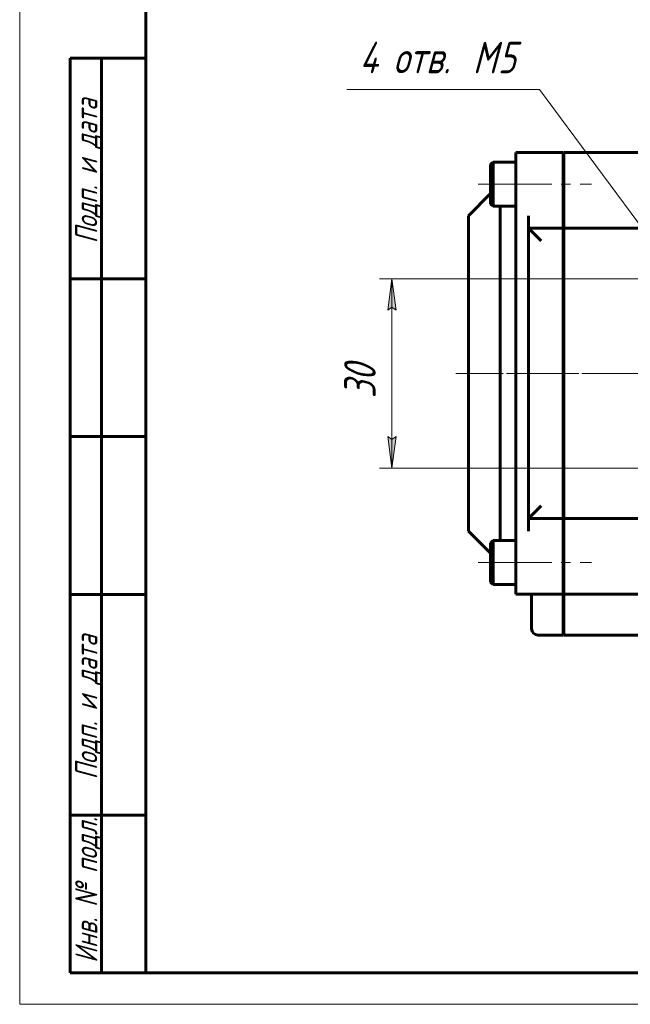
# Model space of a CAD drawing. Header units: millimetres. Extents: x 0 to 594, y 0 to 420.
# Tile 1 of 24: x 0 to 97, y 0 to 156. Entities that reach past the tile are written whole.
import ezdxf

# ---------------------------------------------------------------- set-up
doc = ezdxf.new("R2010")
doc.units = ezdxf.units.MM
for name, pattern in [('K5LT_AXLED', [12, 7.5, -1.5, 1.5, -1.5]), ('K5LT_BASIC', [0]), ('K5LT_THIN', [0])]:
    doc.linetypes.add(name, pattern=pattern)
doc.layers.add('Системный слой', color=7, linetype='Continuous')
doc.layers.add('Системный слой (1)', color=251, linetype='Continuous', true_color=0x6c6c6c)
doc.styles.add('KDIMTEXTSTYLE', font='txt', dxfattribs={"width": 0.96, "oblique": 15, "height": 5})
doc.styles.add('KTEXTSTYLE', font='txt', dxfattribs={"width": 0.96, "height": 5})
doc.dimstyles.new('KDIMSTYLE (1.00)', dxfattribs={"dimtxt": 5, "dimasz": 1, "dimexe": 2, "dimexo": 0, "dimgap": 1, "dimtad": 1, "dimtxsty": 'KDIMTEXTSTYLE', "dimsah": 1, "dimcen": 0, "dimdle": 1, "dimadec": 0, "dimazin": 0, "dimtfac": 0.667, "dimtmove": 0, "dimatfit": 3, "dimfxl": 1, "dimtvp": 1, "dimtolj": 1, "dimtzin": 0, "dimarcsym": 0})

# ---------------------------------------------------------------- blocks, each defined once
blk = doc.blocks.new('U38')
at = {"layer": 'Системный слой (1)', "color": 150, "linetype": 'K5LT_BASIC', "lineweight": 60, "true_color": 0x0080ff}
for p, q in [((75.15, 73.53), (75.15, 70.03)), ((75.15, 70.03), (75.15, 66.53))]:
    blk.add_line(p, q, dxfattribs=at)
blk = doc.blocks.new('U39')
at = {"layer": 'Системный слой (1)', "color": 150, "linetype": 'K5LT_BASIC', "lineweight": 60, "true_color": 0x0080ff}
for p, q in [((74.75, 73.13), (74.75, 70.03)), ((74.75, 70.03), (74.75, 66.93))]:
    blk.add_line(p, q, dxfattribs=at)
blk = doc.blocks.new('U40')
at = {"layer": 'Системный слой (1)', "color": 150, "linetype": 'K5LT_BASIC', "lineweight": 60, "true_color": 0x0080ff}
for p, q in [((75.15, 133.53), (75.15, 130.03)), ((75.15, 130.03), (75.15, 126.53))]:
    blk.add_line(p, q, dxfattribs=at)
blk = doc.blocks.new('U41')
at = {"layer": 'Системный слой (1)', "color": 150, "linetype": 'K5LT_BASIC', "lineweight": 60, "true_color": 0x0080ff}
for p, q in [((74.75, 133.13), (74.75, 130.03)), ((74.75, 130.03), (74.75, 126.93))]:
    blk.add_line(p, q, dxfattribs=at)
blk = doc.blocks.new('U49')
at = {"layer": 'Системный слой (1)', "color": 150, "linetype": 'K5LT_BASIC', "lineweight": 60, "true_color": 0x0080ff}
for p, q in [((130.75, 58.53), (86.35, 58.53)), ((150.75, 58.53), (138.75, 58.53)), ((203.15, 58.53), (158.75, 58.53))]:
    blk.add_line(p, q, dxfattribs=at)
blk = doc.blocks.new('U52')
at = {"layer": 'Системный слой (1)', "color": 30, "linetype": 'K5LT_AXLED', "lineweight": 18, "true_color": 0xff8000}
for q in [(144.75, 137.03), (69.25, 100.03), (220.25, 100.03), (144.75, 56.53)]:
    blk.add_line((144.75, 100.03), q, dxfattribs=at)
blk = doc.blocks.new('D9')
at = {"layer": 'Системный слой (1)'}
for points in [[(103.26, 117.04), (100.81, 121.45), (100.58, 120.66), (99.75, 120.67)], [(109.75, 109.4), (106.24, 113.03), (108.69, 108.62), (108.92, 109.41)]]:
    blk.add_hatch(color=7, dxfattribs=at).paths.add_polyline_path(points)
at = {"layer": 'Системный слой (1)', "color": 7, "linetype": 'K5LT_THIN', "lineweight": 18}
for p, q in [((82.5, 145.03), (51.94, 145.03)), ((103.26, 117.04), (82.5, 145.03)), ((103.26, 117.04), (99.09, 122.66)), ((100.58, 120.66), (99.75, 120.67)), ((99.75, 120.67), (103.26, 117.04)), ((100.81, 121.45), (100.58, 120.66)), ((103.26, 117.04), (100.81, 121.45)), ((106.24, 113.03), (103.26, 117.04)), ((106.24, 113.03), (108.69, 108.62)), ((109.75, 109.4), (106.24, 113.03)), ((106.24, 113.03), (110.41, 107.4)), ((108.69, 108.62), (108.92, 109.41)), ((108.92, 109.41), (109.75, 109.4))]:
    blk.add_line(p, q, dxfattribs=at)
blk.add_wipeout([(53.94, 146.03), (53.94, 153.41), (79.44, 153.41), (79.44, 146.03)]).dxf.layer = 'Системный слой (1)'
at = {"layer": 'Системный слой (1)', "color": 7, "char_height": 5, "attachment_point": 1, "style": 'KTEXTSTYLE'}
for s, insert in [('\\fArial|b0|c204|p34;\\H5.0;\\W1.000;\\Q15;\\fGOST Type AU|b0|i0|c204|p34;\\Q15;\\W0.960;4 отв. ', (53.94, 152.61)), ('\\fArial|b0|c204|p34;\\H5.0;\\W1.000;\\Q15;\\fGOST Type AU|b0|i0|c204|p34;\\Q15;\\W0.960;M', (71.93, 152.61)), ('\\fArial|b0|c204|p34;\\H5.0;\\W1.000;\\Q15;\\fGOST Type AU|b0|i0|c204|p34;\\Q15;\\W0.960;5', (75.9, 152.61))]:
    blk.add_mtext(s, dxfattribs=dict(at, insert=insert))
blk = doc.blocks.new('KDIMARROW_01')
at = {"layer": 'Системный слой'}
blk.add_hatch(color=0, dxfattribs=at).paths.add_polyline_path([(-5, -0.66), (0, 0), (-5, 0.66), (-4.5, 0)])
at = {"layer": 'Системный слой', "color": 0, "linetype": 'K5LT_THIN', "lineweight": 18}
for p, q in [((-4.5, 0), (-5, 0.66)), ((-5, 0.66), (0, 0)), ((0, 0), (-5, -0.66)), ((-5, -0.66), (-4.5, 0))]:
    blk.add_line(p, q, dxfattribs=at)
at = {"layer": 'Системный слой (1)', "color": 0, "linetype": 'K5LT_THIN', "lineweight": 18}
blk.add_line((305.92, 124.03), (303.92, 124.03), dxfattribs=at)
blk = doc.blocks.new('D10')
at = {"layer": 'Системный слой (1)'}
for points in [[(59.75, 110.03), (59.09, 115.03), (58.43, 110.03), (59.09, 110.53)], [(59.09, 85.03), (59.75, 90.03), (59.09, 89.53), (58.43, 90.03)]]:
    blk.add_hatch(color=7, dxfattribs=at).paths.add_polyline_path(points)
at = {"layer": 'Системный слой (1)', "color": 7, "linetype": 'K5LT_THIN', "lineweight": 18}
for p, q in [((104.75, 115.03), (57.09, 115.03)), ((58.43, 110.03), (59.09, 115.03)), ((59.09, 115.03), (59.75, 110.03)), ((59.09, 115.03), (59.09, 85.03)), ((59.09, 110.53), (58.43, 110.03)), ((59.75, 110.03), (59.09, 110.53)), ((59.09, 85.03), (58.43, 90.03)), ((58.43, 90.03), (59.09, 89.53)), ((59.09, 89.53), (59.75, 90.03)), ((59.75, 90.03), (59.09, 85.03)), ((104.75, 85.03), (57.09, 85.03))]:
    blk.add_line(p, q, dxfattribs=at)
blk.add_wipeout([(58.09, 96.08), (50.71, 96.08), (50.71, 103.67), (58.09, 103.67)]).dxf.layer = 'Системный слой (1)'
at = {"layer": 'Системный слой (1)', "color": 7, "insert": (51.5, 96.08), "char_height": 5, "attachment_point": 1, "rotation": 90, "style": 'KTEXTSTYLE'}
blk.add_mtext('\\fArial|b0|c204|p34;\\H5.0;\\W1.000;\\Q15;\\fGOST Type AU|b0|i0|c204|p34;\\Q15;\\W0.960;30', dxfattribs=at)
blk = doc.blocks.new('U99')
at = {"color": 7, "linetype": 'K5LT_THIN', "lineweight": 18}
for p, q in [((0, 0), (0, 420)), ((594, 0), (0, 0))]:
    blk.add_line(p, q, dxfattribs=at)
at = {"color": 150, "linetype": 'K5LT_BASIC', "lineweight": 60, "true_color": 0x0080ff}
for p, q in [((20, 5), (20, 415)), ((8, 5), (8, 150)), ((20, 150), (8, 150)), ((13, 5), (13, 150)), ((20, 115), (8, 115)), ((20, 90), (8, 90)), ((20, 65), (8, 65)), ((20, 30), (8, 30)), ((20, 5), (8, 5)), ((589, 5), (20, 5))]:
    blk.add_line(p, q, dxfattribs=at)
at = {"color": 7, "char_height": 3.5, "attachment_point": 1, "rotation": 90, "style": 'KTEXTSTYLE'}
for s, insert in [('\\fArial|b0|c204|p34;\\H5.0;\\W1.000;\\Q15;\\fGOST Type AU|b0|i0|c204|p34;\\Q15;\\W0.960;\\H3.50;Подп. и дата', (8.82, 120.66)), ('\\fArial|b0|c204|p34;\\H5.0;\\W1.000;\\Q15;\\fGOST Type AU|b0|i0|c204|p34;\\Q15;\\W0.960;\\H3.50;Подп. и дата', (8.82, 35.66)), ('\\fArial|b0|c204|p34;\\H5.0;\\W1.000;\\Q15;\\fGOST Type AU|b0|i0|c204|p34;\\Q15;\\W0.960;\\H3.50;Инв. № подл.', (8.82, 6.57))]:
    blk.add_mtext(s, dxfattribs=dict(at, insert=insert))

msp = doc.modelspace()

# ---------------------------------------------------------------- linework, layer by layer
at = {"layer": 'Системный слой (1)', "color": 150, "linetype": 'K5LT_BASIC', "lineweight": 60, "true_color": 0x0080ff}
for p, q in [((86.251, 135.034), (78.751, 135.034)), ((78.751, 133.034), (78.751, 135.034)), ((86.251, 135.034), (86.251, 133.034)), ((203.151, 135.034), (86.351, 135.034)), ((86.351, 135.034), (86.351, 133.034)), ((75.151, 133.534), (74.751, 133.134)), ((75.151, 133.534), (78.751, 133.534)), ((78.751, 100.034), (78.751, 133.034)), ((86.251, 133.034), (86.251, 125.034)), ((86.351, 133.034), (86.351, 125.034)), ((86.351, 132.034), (86.251, 132.034)), ((74.751, 128.534), (71.251, 125.034)), ((86.351, 128.034), (86.251, 128.034)), ((75.151, 126.534), (74.751, 126.934)), ((75.151, 126.534), (78.751, 126.534)), ((76.251, 73.534), (76.251, 126.534)), ((71.251, 75.034), (71.251, 125.034)), ((80.751, 123.034), (80.751, 125.034)), ((86.251, 123.034), (86.251, 125.034)), ((86.351, 123.034), (86.351, 125.034)), ((80.751, 77.034), (80.751, 123.034)), ((86.251, 123.034), (80.751, 123.034)), ((80.751, 123.034), (82.751, 121.034)), ((86.251, 123.034), (86.251, 121.034)), ((86.351, 123.034), (86.351, 121.034)), ((203.151, 123.034), (86.351, 123.034)), ((86.251, 121.034), (86.251, 79.034)), ((86.351, 121.034), (86.351, 79.034)), ((86.351, 116.034), (86.251, 116.034)), ((78.751, 67.034), (78.751, 100.034)), ((86.351, 84.034), (86.251, 84.034)), ((80.751, 77.034), (82.751, 79.034)), ((86.251, 79.034), (86.251, 77.034)), ((86.351, 79.034), (86.351, 77.034)), ((80.751, 75.034), (80.751, 77.034)), ((86.251, 77.034), (80.751, 77.034)), ((86.251, 77.034), (86.251, 75.034)), ((203.151, 77.034), (86.351, 77.034)), ((86.351, 77.034), (86.351, 75.034)), ((74.751, 71.534), (71.251, 75.034)), ((86.251, 75.034), (86.251, 67.034)), ((86.351, 75.034), (86.351, 67.034)), ((75.151, 73.534), (74.751, 73.134)), ((75.151, 73.534), (78.751, 73.534)), ((86.351, 72.034), (86.251, 72.034)), ((86.351, 68.034), (86.251, 68.034)), ((75.151, 66.534), (74.751, 66.934)), ((75.151, 66.534), (78.751, 66.534)), ((78.751, 65.034), (78.751, 67.034)), ((86.251, 67.034), (86.251, 65.034)), ((86.351, 67.034), (86.351, 65.034)), ((86.251, 65.034), (78.751, 65.034)), ((81.251, 63.034), (81.251, 65.034)), ((86.251, 63.034), (86.251, 65.034)), ((86.351, 63.034), (86.351, 65.034)), ((203.151, 65.034), (86.351, 65.034)), ((81.251, 59.534), (81.251, 63.034)), ((86.251, 63.034), (86.251, 59.534)), ((86.351, 63.034), (86.351, 59.534)), ((86.251, 59.534), (86.251, 58.534)), ((86.351, 59.534), (86.351, 58.534)), ((86.251, 58.534), (82.251, 58.534))]:
    msp.add_line(p, q, dxfattribs=at)
at = {"layer": 'Системный слой (1)', "color": 30, "linetype": 'K5LT_AXLED', "lineweight": 18, "true_color": 0xff8000}
for p, q in [((72.751, 130.034), (80.751, 130.034)), ((76.951, 130.034), (90.751, 130.034)), ((69.251, 100.034), (80.751, 100.034)), ((69.251, 100.034), (220.251, 100.034)), ((84.251, 100.034), (88.351, 100.034)), ((72.751, 70.034), (80.751, 70.034)), ((76.951, 70.034), (90.751, 70.034))]:
    msp.add_line(p, q, dxfattribs=at)
at = {"layer": 'Системный слой (1)', "color": 150, "linetype": 'K5LT_BASIC', "lineweight": 60, "true_color": 0x0080ff}
msp.add_arc((82.251, 59.534), 1, 180, 270, dxfattribs=at)

# ---------------------------------------------------------------- block references
at = {"layer": 'Системный слой (1)'}
for name in ['U52', 'U41', 'U40', 'U38', 'U39', 'U49']:
    msp.add_blockref(name, (0, 0), dxfattribs=at)

# ---------------------------------------------------------------- next in the draw order: dimensions: what is measured, and where the dimension line sits
at = {"layer": 'Системный слой (1)', "color": 7}
dim = msp.add_diameter_dim_2p(p1=(106.24, 113.027), p2=(103.261, 117.042), dimstyle='KDIMSTYLE (1.00)', override={"dimtih": 1, "dimtoh": 1, "dimpost": '\\fGOST Type AU|b0|c204|p34;\\H5.0;\\W0.960;\\Q15;\\fGOST Type AU|b0|i0|c204|p34;\\Q15;4 отв. \\fGOST Type AU|b0|c204|p34;\\H5.0;\\W0.960;\\Q15;М<>', "dimblk1": 'KDIMARROW_01', "dimblk2": 'KDIMARROW_01', "dimclrt": 7, "dimtol": 1, "dimtp": 0, "dimtm": 0, "dimtdec": 5, "dimtmove": 1, "dimatfit": 2, "dimtolj": 1}, dxfattribs=at)
dim.commit()
dim.dimension.update_dxf_attribs({"geometry": 'D9', "text_midpoint": (80.501, 145.026), "dimtype": 163})

# ---------------------------------------------------------------- next in the draw order: dimensions: what is measured, and where the dimension line sits
dim = msp.add_linear_dim(base=(59.087, 115.034), p1=(104.751, 85.034), p2=(104.751, 115.034), angle=90, dimstyle='KDIMSTYLE (1.00)', override={"dimexo": 0, "dimpost": '\\fGOST Type AU|b0|c204|p34;\\H5.0;\\W0.960;\\Q15;<>', "dimblk1": 'KDIMARROW_01', "dimblk2": 'KDIMARROW_01', "dimse1": 0, "dimse2": 0, "dimclrt": 7, "dimtol": 1, "dimtp": 0, "dimtm": 0, "dimtdec": 5, "dimtolj": 1}, dxfattribs=at)
dim.commit()
dim.dimension.update_dxf_attribs({"geometry": 'D10', "text_midpoint": (59.087, 100.034), "dimtype": 160})

# ---------------------------------------------------------------- next in the draw order: block references
msp.add_blockref('U99', (0, 0))

doc.saveas('drawing.dxf')
